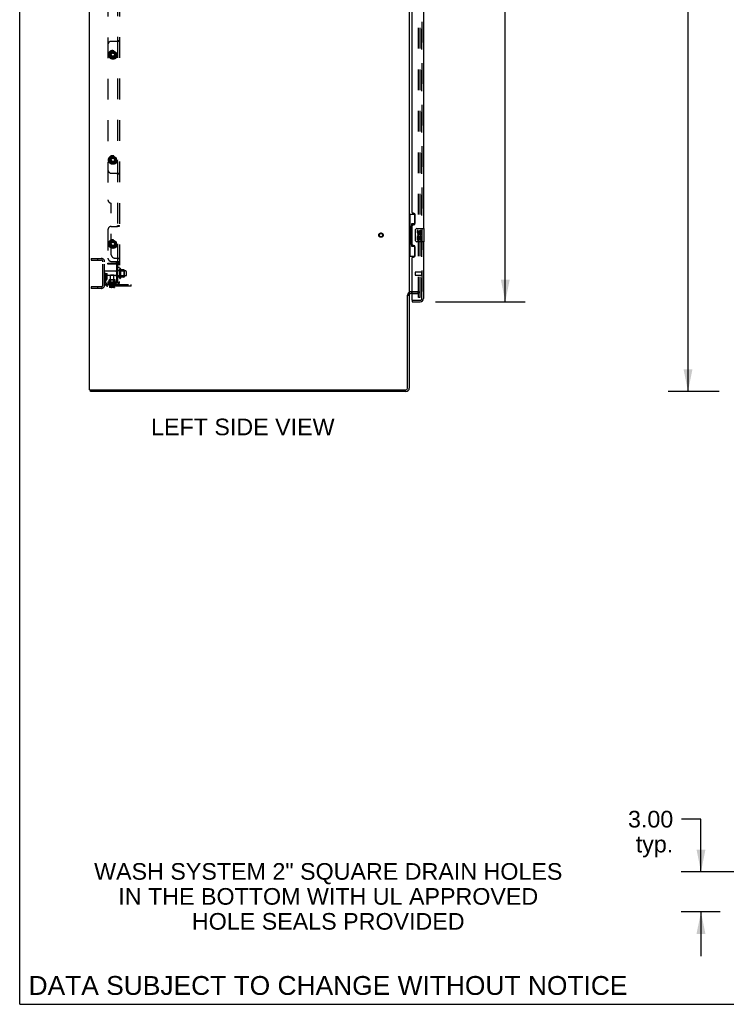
# Model space of a CAD drawing. Header units: inches. Extents: x 0 to 283, y 0 to 183.
# Tile 1 of 114: x 0 to 53, y 0 to 74. Entities that reach past the tile are written whole.
import ezdxf

# ---------------------------------------------------------------- set-up
doc = ezdxf.new("R2010")
doc.units = ezdxf.units.IN
doc.header["$LTSCALE"] = 15.583333
doc.header["$MEASUREMENT"] = 0
doc.linetypes.add('HIDDEN', pattern=[0.2, 0.1, -0.1])
doc.layers.get('0').update_dxf_attribs({"linetype": 'CONTINUOUS'})
for name, color, linetype in [('DEFAULT_2', 8, 'HIDDEN'), ('DIMENSIONS', 7, 'CONTINUOUS'), ('LEFTHAND_DOOR_ASSEMBLY', 7, 'CONTINUOUS'), ('RIGHTHAND_DOOR_ASSEMBLY', 7, 'CONTINUOUS'), ('SUBPANEL', 7, 'CONTINUOUS')]:
    doc.layers.add(name, color=color, linetype=linetype)
doc.styles.get("Standard").update_dxf_attribs({"font": 'arial.ttf'})
doc.dimstyles.new('DIMSTYLE_1', dxfattribs={"dimtxt": 1.25, "dimasz": 1.666667, "dimexe": 0.09, "dimexo": 0.07, "dimgap": 0.0375, "dimtad": 0, "dimtih": 1, "dimtoh": 1, "dimzin": 4, "dimdsep": 46, "dimtxsty": 'Standard', "dimblk": '_FILLED', "dimblk1": '_FILLED', "dimblk2": '_FILLED', "dimcen": 0.09, "dimadec": 3, "dimazin": 1, "dimtfac": 1, "dimtdec": 3, "dimtofl": 0, "dimtmove": 0, "dimatfit": 3, "dimldrblk": '_FILLED', "dimfxl": 0, "dimtolj": 1, "dimtzin": 4, "dimarcsym": 0})

# ---------------------------------------------------------------- blocks, each defined once
blk = doc.blocks.new('_FILLED')
at = {"color": 0, "linetype": 'ByBlock'}
blk.add_solid([(0, 0), (-1, 0.2), (-1, -0.2)], dxfattribs=at)
blk = doc.blocks.new('*D5')
at = {"layer": 'DIMENSIONS', "color": 2, "linetype": 'Continuous'}
for p, q in [((31.228, 133.287), (37.957, 133.287)), ((36.457, 133.287), (36.457, 95.301)), ((36.457, 52.787), (36.457, 90.926)), ((31.228, 52.787), (37.957, 52.787))]:
    blk.add_line(p, q, dxfattribs=at)
at = {"layer": 'DIMENSIONS', "color": 2, "linetype": 'Continuous', "xscale": 1.6666666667, "yscale": 1.6666666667, "zscale": 1.6666666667}
for p, rotation in [((36.457, 133.287), 90), ((36.457, 52.787), 270)]:
    blk.add_blockref('_FILLED', p, dxfattribs=dict(at, rotation=rotation))
at = {"layer": 'DIMENSIONS', "color": 2, "linetype": 'Continuous', "insert": (36.457, 94.676), "char_height": 1.25, "width": 6.39405, "attachment_point": 2, "line_spacing_factor": 0.9}
blk.add_mtext('80.50\\PDOORS', dxfattribs=at)
blk = doc.blocks.new('*D10')
at = {"layer": 'DIMENSIONS', "color": 2, "linetype": 'Continuous'}
for p, q in [((51.151, 13.91), (49.693, 13.91)), ((51.151, 9.953), (51.151, 13.91)), ((60.464, 9.953), (49.651, 9.953)), ((52.589, 6.953), (49.651, 6.953)), ((51.151, 6.953), (51.151, 3.62))]:
    blk.add_line(p, q, dxfattribs=at)
at = {"layer": 'DIMENSIONS', "color": 2, "linetype": 'Continuous', "xscale": 1.6666666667, "yscale": 1.6666666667, "zscale": 1.6666666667}
for p, rotation in [((51.151, 9.953), 270), ((51.151, 6.953), 90)]:
    blk.add_blockref('_FILLED', p, dxfattribs=dict(at, rotation=rotation))
at = {"layer": 'DIMENSIONS', "color": 2, "linetype": 'Continuous', "insert": (49.068, 14.535), "char_height": 1.25, "width": 3.39684, "attachment_point": 3, "line_spacing_factor": 0.9}
blk.add_mtext('3.00\\Ptyp.', dxfattribs=at)
blk = doc.blocks.new('*D22')
at = {"layer": 'DIMENSIONS', "color": 2, "linetype": 'Continuous'}
for p, q in [((52.527, 136.037), (48.677, 136.037)), ((50.177, 136.037), (50.177, 92.287)), ((50.177, 46.037), (50.177, 89.787)), ((52.527, 46.037), (48.677, 46.037))]:
    blk.add_line(p, q, dxfattribs=at)
at = {"layer": 'DIMENSIONS', "color": 2, "linetype": 'Continuous', "xscale": 1.6666666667, "yscale": 1.6666666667, "zscale": 1.6666666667}
for p, rotation in [((50.177, 136.037), 90), ((50.177, 46.037), 270)]:
    blk.add_blockref('_FILLED', p, dxfattribs=dict(at, rotation=rotation))
at = {"layer": 'DIMENSIONS', "color": 2, "linetype": 'Continuous', "insert": (50.177, 91.662), "char_height": 1.25, "width": 4.36803, "attachment_point": 2, "line_spacing_factor": 0.9}
blk.add_mtext('90.00', dxfattribs=at)

msp = doc.modelspace()

# ---------------------------------------------------------------- linework, layer by layer
at = {"color": 7, "linetype": 'Continuous'}
for p, q in [((0, 0), (0, 183.333)), ((5.25, 46.162), (5.25, 135.912)), ((29.25, 132.756), (29.25, 53.318)), ((29.125, 46.287), (29.125, 53.281)), ((29.131, 53.287), (29.25, 53.287)), ((29.25, 53.287), (29.25, 46.287)), ((29.454, 53.412), (29.375, 53.412)), ((5.25, 46.162), (29, 46.162)), ((5.312, 46.037), (5.312, 46.162)), ((29, 46.037), (5.312, 46.037)), ((0, 0), (283.333, 0))]:
    msp.add_line(p, q, dxfattribs=at)
for centre, radius, start, end in [((29.375, 53.287), 0.125, 90, 180), ((29, 46.287), 0.25, 270, 360), ((29, 46.287), 0.125, 270, 360)]:
    msp.add_arc(centre, radius, start, end, dxfattribs=at)
at = {"layer": 'DEFAULT_2', "color": 8, "linetype": 'HIDDEN'}
for p, q in [((29.937, 53.099), (29.937, 132.974)), ((30.062, 53.099), (30.062, 132.974)), ((5.375, 56.037), (6.125, 56.037)), ((5.375, 56.037), (5.375, 55.912)), ((5.375, 55.912), (6.125, 55.912)), ((5.851, 56.037), (5.851, 55.912)), ((6.25, 54.037), (6.25, 55.787)), ((6.375, 54.037), (6.375, 55.787)), ((6.479, 54.912), (6.375, 54.912)), ((7.206, 55.078), (6.405, 55.078)), ((7.206, 54.746), (6.405, 54.746)), ((6.465, 54.571), (6.465, 54.912)), ((6.479, 54.912), (6.569, 54.912)), ((6.479, 54.211), (6.479, 54.912)), ((6.569, 54.571), (6.569, 54.912)), ((7.269, 55.176), (7.269, 54.647)), ((7.375, 54.647), (7.375, 55.176)), ((7.97, 55.095), (7.375, 55.095)), ((7.5, 55.246), (7.5, 54.578)), ((7.52, 55.095), (7.5, 55.115)), ((7.52, 55.095), (7.816, 55.095)), ((7.52, 55.095), (7.52, 54.728)), ((7.57, 55.268), (7.57, 54.556)), ((7.825, 55.189), (7.598, 55.189)), ((7.816, 55.095), (7.836, 55.115)), ((7.816, 55.095), (7.816, 54.728)), ((7.836, 55.168), (7.836, 54.656)), ((8, 55.065), (8, 54.759)), ((6.463, 54.566), (6.414, 54.498)), ((6.465, 54.737), (6.569, 54.737)), ((6.547, 54.505), (6.498, 54.437)), ((6.621, 54.068), (8.375, 54.068)), ((7.97, 54.729), (7.375, 54.729)), ((7.52, 54.728), (7.5, 54.708)), ((7.52, 54.728), (7.816, 54.728)), ((7.825, 54.634), (7.598, 54.634)), ((7.816, 54.728), (7.836, 54.708)), ((7.872, 53.964), (7.872, 54.068)), ((8.128, 53.964), (8.128, 54.068)), ((8.375, 53.964), (8.375, 54.068)), ((6.125, 53.912), (5.375, 53.912)), ((5.375, 53.912), (5.375, 53.787)), ((6.125, 53.787), (5.375, 53.787)), ((5.851, 53.912), (5.851, 53.787)), ((8.375, 53.964), (6.621, 53.964)), ((29.375, 53.537), (29.875, 53.537)), ((29.875, 53.537), (29.375, 53.537)), ((29.454, 53.412), (29.875, 53.412)), ((30.062, 53.099), (29.937, 53.099)), ((30.062, 53.099), (29.937, 53.099))]:
    msp.add_line(p, q, dxfattribs=at)
for radius in [0.164, 0.124]:
    msp.add_circle((27.125, 57.787), radius, dxfattribs=at)
for centre, radius, start, end in [((6.125, 55.787), 0.25, 0, 90), ((6.125, 55.787), 0.125, 0, 90), ((6.405, 55.048), 0.03, 90, 180), ((6.405, 54.776), 0.03, 180, 270), ((7.206, 55.14), 0.0625, 270, 360), ((7.206, 54.683), 0.0625, 0, 90), ((7.322, 55.176), 0.053, 0, 180), ((7.538, 55.246), 0.0384, 34.44966, 180), ((6.97, 54.912), 0.698, 23.96793, 30.66313), ((7.616, 55.199), 0.01, 203.96793, 270), ((7.825, 55.179), 0.01, 5.19383, 90), ((7.695, 55.168), 0.141, 0, 5.20805), ((7.97, 55.065), 0.03, 0, 90), ((7.97, 54.759), 0.03, 270, 360), ((6.125, 54.037), 0.25, 270, 360), ((6.125, 54.037), 0.125, 270, 360), ((6.583, 54.376), 0.208, 144.24611, 180), ((6.621, 54.211), 0.246, 180, 270), ((6.455, 54.571), 0.01, 324.24611, 360), ((6.583, 54.376), 0.104, 144.24611, 180), ((6.621, 54.211), 0.142, 180, 270), ((6.455, 54.571), 0.114, 324.24611, 360), ((7.322, 54.647), 0.053, 180, 360), ((7.538, 54.578), 0.0384, 180, 325.55034), ((6.97, 54.912), 0.698, 329.33687, 336.03207), ((7.616, 54.624), 0.01, 90, 156.03207), ((7.825, 54.644), 0.01, 270, 354.80617), ((7.695, 54.656), 0.141, 354.79195, 360), ((29.375, 53.287), 0.25, 90, 180), ((29.875, 53.349), 0.188, 0, 90), ((29.875, 53.349), 0.0625, 0, 90)]:
    msp.add_arc(centre, radius, start, end, dxfattribs=at)
at = {"layer": 'LEFTHAND_DOOR_ASSEMBLY', "color": 8, "linetype": 'HIDDEN'}
for p, q in [((30.204, 53.033), (30.204, 133.04)), ((29.704, 55.005), (29.704, 54.777)), ((30.161, 55.015), (29.714, 55.015)), ((30.161, 54.767), (29.714, 54.767)), ((30.161, 55.033), (30.161, 54.749)), ((29.474, 52.891), (30.061, 52.891))]:
    msp.add_line(p, q, dxfattribs=at)
at = {"layer": 'LEFTHAND_DOOR_ASSEMBLY', "color": 3, "linetype": 'Continuous'}
for p, q in [((30.308, 80.787), (30.308, 58.287)), ((29.454, 59.494), (29.454, 79.579)), ((29.574, 59.434), (29.514, 59.434)), ((29.704, 58.684), (29.704, 59.304)), ((29.454, 57.079), (29.454, 58.494)), ((29.514, 58.554), (29.574, 58.554)), ((29.574, 57.019), (29.514, 57.019)), ((30.308, 57.287), (30.308, 53.033)), ((29.704, 56.269), (29.704, 56.889)), ((29.454, 52.911), (29.454, 56.079)), ((29.514, 56.139), (29.574, 56.139)), ((29.454, 52.787), (30.061, 52.787))]:
    msp.add_line(p, q, dxfattribs=at)
at = {"layer": 'LEFTHAND_DOOR_ASSEMBLY', "color": 7, "linetype": 'Continuous'}
for p, q in [((29.25, 59.362), (29.69, 59.362)), ((29.289, 59.362), (29.289, 58.337)), ((29.654, 59.362), (29.654, 58.582)), ((29.654, 58.627), (29.427, 58.627)), ((29.427, 58.627), (29.427, 56.947)), ((29.267, 58.337), (29.39, 58.337)), ((29.267, 58.337), (29.267, 57.237)), ((29.39, 58.367), (29.39, 58.388)), ((29.39, 57.237), (29.39, 58.337)), ((29.713, 57.387), (29.713, 58.187)), ((29.813, 58.287), (30.353, 58.287)), ((29.913, 58.133), (29.851, 58.133)), ((29.851, 58.133), (29.851, 57.996)), ((29.913, 57.996), (29.913, 58.133)), ((29.979, 58.059), (29.979, 57.99)), ((30.039, 57.996), (30.039, 58.038)), ((30.094, 57.707), (30.152, 57.682)), ((30.102, 58.038), (30.102, 57.902)), ((30.102, 57.902), (30.165, 57.902)), ((30.165, 57.902), (30.165, 58.038)), ((30.368, 57.302), (30.368, 58.272)), ((29.267, 57.237), (29.39, 57.237)), ((29.289, 57.237), (29.289, 56.212)), ((29.39, 57.186), (29.39, 57.207)), ((29.654, 56.992), (29.654, 56.212)), ((30.353, 57.287), (29.813, 57.287)), ((29.869, 57.671), (29.851, 57.671)), ((29.851, 57.671), (29.851, 57.441)), ((29.851, 57.441), (29.913, 57.441)), ((29.903, 57.671), (29.931, 57.691)), ((29.903, 57.671), (30.165, 57.671)), ((29.913, 57.609), (29.979, 57.609)), ((29.913, 57.441), (29.913, 57.609)), ((29.979, 57.609), (29.979, 57.473)), ((29.979, 57.473), (30.039, 57.473)), ((30.039, 57.609), (30.102, 57.609)), ((30.039, 57.473), (30.039, 57.609)), ((30.102, 57.609), (30.102, 57.441)), ((30.102, 57.441), (30.165, 57.441)), ((30.165, 57.441), (30.165, 57.671)), ((29.427, 56.947), (29.654, 56.947)), ((29.25, 56.212), (29.69, 56.212)), ((29.454, 52.891), (29.474, 52.891)), ((29.454, 52.891), (29.454, 52.787))]:
    msp.add_line(p, q, dxfattribs=at)
for points in [[(29.427, 58.603), (29.427, 58.6), (29.428, 58.596), (29.428, 58.592), (29.43, 58.588), (29.431, 58.583), (29.433, 58.578), (29.436, 58.572), (29.439, 58.566), (29.442, 58.56), (29.446, 58.553), (29.45, 58.546), (29.455, 58.538), (29.461, 58.529), (29.463, 58.526)], [(29.713, 58.187), (29.713, 58.193), (29.714, 58.199), (29.715, 58.206), (29.716, 58.212), (29.718, 58.217), (29.72, 58.223)], [(29.463, 57.048), (29.461, 57.044), (29.455, 57.036), (29.45, 57.028), (29.446, 57.021), (29.442, 57.014), (29.439, 57.007), (29.436, 57.001), (29.433, 56.996), (29.431, 56.991), (29.43, 56.986), (29.428, 56.982), (29.428, 56.978), (29.427, 56.974), (29.427, 56.971)], [(29.72, 57.351), (29.718, 57.356), (29.716, 57.362), (29.715, 57.368), (29.714, 57.374), (29.713, 57.381), (29.713, 57.387)]]:
    msp.add_lwpolyline(points, dxfattribs=at)
at = {"layer": 'LEFTHAND_DOOR_ASSEMBLY', "color": 3, "linetype": 'Continuous'}
for centre, radius, start, end in [((29.514, 59.494), 0.06, 180, 270), ((29.574, 59.304), 0.13, 0, 90), ((29.514, 58.494), 0.06, 90, 180), ((29.574, 58.684), 0.13, 270, 360), ((29.514, 57.079), 0.06, 180, 270), ((29.574, 56.889), 0.13, 0, 90), ((29.574, 56.269), 0.13, 270, 360), ((29.514, 56.079), 0.06, 90, 180), ((29.474, 52.911), 0.02, 180, 270), ((30.061, 53.033), 0.246, 270, 360)]:
    msp.add_arc(centre, radius, start, end, dxfattribs=at)
at = {"layer": 'LEFTHAND_DOOR_ASSEMBLY', "color": 7, "linetype": 'Continuous'}
for centre, radius, start, end in [((29.813, 58.187), 0.1, 90, 158.79459), ((30.004, 57.745), 0.154, 161.41988, 206.19629), ((29.945, 57.996), 0.0943, 180, 360), ((30.008, 57.745), 0.157, 336.59665, 161.87913), ((29.945, 57.996), 0.0314, 180, 261.22946), ((30.008, 57.745), 0.0943, 336.59665, 215.11217), ((29.944, 58.001), 0.0362, 263.42855, 341.76278), ((30.071, 58.038), 0.0943, 68.69989, 167.43379), ((30.071, 58.038), 0.0314, 0, 180.04847), ((30.071, 58.038), 0.0943, 0, 68.67039), ((30.353, 58.272), 0.015, 0, 90), ((29.813, 57.387), 0.1, 201.20502, 270), ((30.008, 57.745), 0.157, 205.73705, 207.8532), ((30.353, 57.302), 0.015, 270, 360)]:
    msp.add_arc(centre, radius, start, end, dxfattribs=at)
at = {"layer": 'LEFTHAND_DOOR_ASSEMBLY', "color": 8, "linetype": 'HIDDEN'}
for centre, radius, start, end in [((29.714, 55.005), 0.01, 90, 180), ((29.714, 54.777), 0.01, 180, 270), ((30.182, 55.033), 0.0215, 0, 180), ((30.182, 54.749), 0.0215, 180, 360), ((30.061, 53.033), 0.142, 270, 360)]:
    msp.add_arc(centre, radius, start, end, dxfattribs=at)
at = {"layer": 'LEFTHAND_DOOR_ASSEMBLY', "color": 7, "linetype": 'Continuous'}
for centre, start_param, end_param in [((29.494, 58.377), 0.699287, 1.51401), ((29.494, 58.377), -4.655602, -3.84088), ((29.494, 57.196), 0.699287, 1.51401), ((29.494, 57.196), -4.655602, -3.84088)]:
    msp.add_ellipse(centre, major_axis=(0, 0.18), ratio=0.579493, start_param=start_param, end_param=end_param, dxfattribs=at)
at = {"layer": 'RIGHTHAND_DOOR_ASSEMBLY', "color": 8, "linetype": 'HIDDEN'}
for p, q in [((30.204, 133.04), (30.204, 53.033)), ((29.474, 52.891), (30.061, 52.891))]:
    msp.add_line(p, q, dxfattribs=at)
msp.add_arc((30.061, 53.033), 0.142, 270, 360, dxfattribs=at)
at = {"layer": 'SUBPANEL', "color": 8, "linetype": 'HIDDEN'}
for p, q in [((7.5, 131.881), (7.5, 54.193)), ((7.375, 55.535), (7.375, 130.539)), ((6.625, 125.631), (6.625, 60.443)), ((6.875, 72.349), (7.29, 72.349)), ((7.363, 72.357), (7.393, 72.357)), ((7.375, 72.407), (7.5, 72.407)), ((6.747, 71.489), (6.747, 71.209)), ((6.75, 71.488), (6.75, 71.211)), ((6.752, 71.498), (6.995, 71.638)), ((6.995, 71.061), (6.752, 71.201)), ((6.995, 71.635), (6.755, 71.497)), ((6.755, 71.202), (6.995, 71.064)), ((7.005, 71.638), (7.247, 71.498)), ((7.245, 71.497), (7.005, 71.635)), ((7.005, 71.064), (7.245, 71.202)), ((7.247, 71.201), (7.005, 71.061)), ((7.25, 71.488), (7.25, 71.211)), ((7.252, 71.489), (7.252, 71.209)), ((6.752, 63.592), (6.995, 63.732)), ((6.995, 63.729), (6.755, 63.59)), ((7.005, 63.732), (7.247, 63.592)), ((7.245, 63.59), (7.005, 63.729)), ((6.747, 63.583), (6.747, 63.303)), ((6.75, 63.582), (6.75, 63.305)), ((6.995, 63.155), (6.752, 63.295)), ((6.755, 63.296), (6.995, 63.157)), ((7.005, 63.157), (7.245, 63.296)), ((7.247, 63.295), (7.005, 63.155)), ((7.25, 63.582), (7.25, 63.305)), ((7.252, 63.583), (7.252, 63.303)), ((6.875, 62.443), (7.29, 62.443)), ((7.375, 62.386), (7.5, 62.386)), ((6.875, 56.318), (6.875, 60.193)), ((6.875, 58.443), (7.29, 58.443)), ((7.363, 58.45), (7.393, 58.451)), ((7.375, 58.501), (7.5, 58.501)), ((6.625, 58.193), (6.625, 56.068)), ((6.747, 57.271), (6.747, 56.991)), ((6.75, 57.269), (6.75, 56.992)), ((6.752, 57.279), (6.995, 57.419)), ((6.995, 56.842), (6.752, 56.982)), ((6.995, 57.416), (6.755, 57.278)), ((6.755, 56.983), (6.995, 56.845)), ((7.005, 57.419), (7.247, 57.279)), ((7.245, 57.278), (7.005, 57.416)), ((7.005, 56.845), (7.245, 56.983)), ((7.247, 56.982), (7.005, 56.842)), ((7.25, 57.269), (7.25, 56.992)), ((7.252, 57.271), (7.252, 56.991)), ((6.625, 55.693), (7.217, 55.693)), ((6.625, 55.615), (6.625, 55.693)), ((7.217, 55.615), (6.625, 55.615)), ((6.875, 55.818), (7.29, 55.818)), ((7.125, 56.068), (7.446, 56.068)), ((7.297, 54.351), (7.297, 55.535)), ((7.375, 56.033), (7.5, 56.033)), ((7.375, 55.761), (7.5, 55.761)), ((7.375, 55.671), (7.5, 55.671)), ((7.375, 55.671), (7.5, 55.671)), ((7.5, 55.599), (7.375, 55.599)), ((7.5, 55.568), (7.375, 55.568)), ((7.375, 54.351), (7.375, 55.535)), ((6.843, 54.803), (6.813, 54.773)), ((7.061, 54.773), (6.813, 54.773)), ((6.813, 54.068), (6.813, 54.773)), ((6.843, 54.803), (7.031, 54.803)), ((7.031, 54.803), (7.061, 54.773)), ((7.061, 54.068), (7.061, 54.773)), ((7.297, 55.381), (7.375, 55.381)), ((7.375, 55.391), (7.5, 55.391)), ((7.375, 55.39), (7.5, 55.39)), ((7.375, 55.162), (7.5, 55.162)), ((6.625, 54.271), (7.217, 54.271)), ((6.625, 54.271), (6.625, 54.068)), ((6.625, 54.193), (7.217, 54.193)), ((7.263, 54.068), (6.625, 54.068)), ((6.687, 54.036), (6.687, 54.058)), ((6.697, 54.026), (7.177, 54.026)), ((6.727, 54.441), (6.717, 54.431)), ((7.157, 54.431), (6.717, 54.431)), ((6.717, 54.271), (6.717, 54.431)), ((6.727, 54.441), (7.147, 54.441)), ((6.752, 54.026), (6.752, 53.848)), ((6.765, 54.271), (6.765, 54.068)), ((6.766, 54.217), (6.766, 54.271)), ((7.109, 54.217), (6.766, 54.217)), ((6.812, 54.431), (6.802, 54.441)), ((6.812, 54.227), (6.802, 54.217)), ((6.812, 54.227), (6.812, 54.431)), ((7.062, 54.227), (6.812, 54.227)), ((6.875, 54.193), (6.875, 54.068)), ((7.062, 54.431), (7.072, 54.441)), ((7.062, 54.227), (7.062, 54.431)), ((7.062, 54.227), (7.072, 54.217)), ((7.109, 54.217), (7.109, 54.271)), ((7.109, 54.271), (7.109, 54.068)), ((7.123, 53.848), (7.123, 54.026)), ((7.147, 54.441), (7.157, 54.431)), ((7.157, 54.271), (7.157, 54.431)), ((7.187, 54.036), (7.187, 54.058)), ((7.217, 54.193), (7.263, 54.193)), ((7.297, 54.506), (7.375, 54.506)), ((7.446, 54.155), (7.349, 54.234)), ((7.375, 54.662), (7.5, 54.662)), ((7.375, 54.193), (7.375, 54.351)), ((7.375, 54.193), (7.5, 54.193)), ((7.432, 54.193), (7.434, 54.193)), ((7.462, 54.166), (7.471, 54.17)), ((7.123, 53.931), (6.752, 53.931)), ((6.752, 53.877), (6.752, 53.876)), ((6.752, 53.877), (6.752, 53.877)), ((6.752, 53.875), (6.752, 53.876)), ((6.756, 53.877), (6.755, 53.878)), ((6.756, 53.877), (6.756, 53.877)), ((6.756, 53.877), (6.756, 53.876)), ((6.757, 53.875), (6.756, 53.876)), ((6.757, 53.875), (6.759, 53.872)), ((7.112, 53.844), (6.758, 53.844)), ((6.778, 53.854), (6.779, 53.854)), ((6.78, 53.853), (6.779, 53.854)), ((6.781, 53.853), (6.78, 53.853)), ((6.782, 53.852), (6.781, 53.853)), ((6.783, 53.852), (6.782, 53.852)), ((6.784, 53.851), (6.783, 53.852)), ((6.784, 53.851), (6.783, 53.851)), ((7.087, 53.891), (6.787, 53.891)), ((6.788, 53.888), (6.787, 53.891)), ((6.788, 53.888), (6.788, 53.884)), ((6.79, 53.864), (6.79, 53.867)), ((6.79, 53.864), (6.791, 53.861)), ((6.911, 53.854), (6.913, 53.856)), ((6.916, 53.857), (6.913, 53.856)), ((6.942, 53.877), (6.941, 53.877)), ((6.942, 53.877), (6.942, 53.876)), ((6.942, 53.875), (6.942, 53.876)), ((6.942, 53.875), (6.944, 53.872)), ((7.076, 53.844), (7.078, 53.846)), ((7.079, 53.848), (7.078, 53.846)), ((7.085, 53.864), (7.084, 53.861)), ((7.086, 53.871), (7.085, 53.867)), ((7.085, 53.868), (7.085, 53.864)), ((7.087, 53.881), (7.086, 53.877)), ((7.086, 53.877), (7.086, 53.874)), ((7.086, 53.874), (7.086, 53.87)), ((7.087, 53.891), (7.087, 53.888)), ((7.087, 53.888), (7.087, 53.884)), ((7.087, 53.884), (7.087, 53.881)), ((7.096, 53.854), (7.099, 53.856)), ((7.101, 53.857), (7.099, 53.856)), ((7.119, 53.877), (7.119, 53.877)), ((7.123, 53.848), (7.122, 53.847)), ((7.123, 53.877), (7.123, 53.878)), ((7.123, 53.877), (7.123, 53.877))]:
    msp.add_line(p, q, dxfattribs=at)
for points in [[(7.276, 72.349), (7.288, 72.357), (7.301, 72.364), (7.315, 72.37), (7.328, 72.375), (7.339, 72.38), (7.35, 72.384), (7.36, 72.389), (7.368, 72.394), (7.373, 72.399), (7.375, 72.407)], [(7.29, 72.349), (7.31, 72.353), (7.331, 72.355), (7.353, 72.356)], [(7.491, 72.38), (7.487, 72.377), (7.481, 72.373), (7.472, 72.369), (7.461, 72.365), (7.45, 72.363), (7.438, 72.361), (7.426, 72.36), (7.413, 72.359), (7.399, 72.358), (7.385, 72.357), (7.371, 72.357), (7.353, 72.356)], [(7.393, 72.357), (7.41, 72.358), (7.427, 72.359), (7.442, 72.36), (7.457, 72.363), (7.471, 72.367), (7.483, 72.374), (7.491, 72.38)], [(7.491, 72.38), (7.492, 72.382), (7.498, 72.393), (7.5, 72.407)], [(7.276, 62.443), (7.288, 62.435), (7.301, 62.428), (7.315, 62.422), (7.328, 62.417), (7.339, 62.413), (7.35, 62.408), (7.36, 62.404), (7.368, 62.399), (7.373, 62.393), (7.375, 62.386)], [(7.29, 62.443), (7.31, 62.439), (7.331, 62.437), (7.353, 62.436), (7.363, 62.436)], [(7.363, 62.436), (7.393, 62.436), (7.41, 62.435), (7.427, 62.434), (7.442, 62.432), (7.457, 62.43), (7.471, 62.425), (7.483, 62.419), (7.491, 62.412)], [(7.368, 62.436), (7.383, 62.436), (7.398, 62.435), (7.412, 62.434), (7.425, 62.433), (7.439, 62.431), (7.452, 62.429), (7.464, 62.426), (7.474, 62.423), (7.482, 62.419), (7.487, 62.416), (7.49, 62.413), (7.491, 62.412)], [(7.491, 62.412), (7.492, 62.41), (7.498, 62.399), (7.5, 62.386)], [(7.276, 58.443), (7.288, 58.451), (7.301, 58.458), (7.315, 58.464), (7.328, 58.469), (7.339, 58.474), (7.35, 58.478), (7.36, 58.482), (7.368, 58.487), (7.373, 58.493), (7.375, 58.501)], [(7.29, 58.443), (7.31, 58.447), (7.331, 58.449), (7.353, 58.45)], [(7.491, 58.474), (7.487, 58.47), (7.481, 58.467), (7.472, 58.463), (7.461, 58.459), (7.45, 58.457), (7.438, 58.455), (7.426, 58.453), (7.413, 58.452), (7.399, 58.452), (7.385, 58.451), (7.371, 58.45), (7.353, 58.45)], [(7.393, 58.451), (7.41, 58.451), (7.427, 58.452), (7.442, 58.454), (7.457, 58.457), (7.471, 58.461), (7.483, 58.467), (7.491, 58.474)], [(7.491, 58.474), (7.492, 58.476), (7.498, 58.487), (7.5, 58.501)], [(7.276, 55.818), (7.288, 55.81), (7.301, 55.803), (7.315, 55.797), (7.328, 55.792), (7.339, 55.788), (7.35, 55.783), (7.36, 55.779), (7.368, 55.774), (7.373, 55.768), (7.375, 55.761)], [(7.29, 55.818), (7.31, 55.814), (7.331, 55.812), (7.353, 55.811), (7.363, 55.811)], [(7.349, 56.068), (7.349, 56.062), (7.351, 56.057), (7.355, 56.053), (7.36, 56.049), (7.365, 56.045), (7.37, 56.042), (7.373, 56.038), (7.375, 56.033)], [(7.363, 55.811), (7.393, 55.811), (7.41, 55.81), (7.427, 55.809), (7.442, 55.807), (7.457, 55.805), (7.471, 55.8), (7.483, 55.794), (7.491, 55.787)], [(7.368, 55.811), (7.383, 55.811), (7.398, 55.81), (7.412, 55.809), (7.425, 55.808), (7.439, 55.806), (7.452, 55.804), (7.464, 55.801), (7.474, 55.798), (7.482, 55.794), (7.487, 55.791), (7.49, 55.788), (7.491, 55.787)], [(7.446, 56.068), (7.453, 56.063), (7.462, 56.059), (7.471, 56.055), (7.48, 56.052), (7.488, 56.048), (7.494, 56.043), (7.498, 56.038), (7.5, 56.033)], [(7.491, 55.787), (7.492, 55.785), (7.498, 55.774), (7.5, 55.761)], [(7.349, 54.234), (7.349, 54.231), (7.351, 54.227), (7.355, 54.223), (7.36, 54.218)], [(7.349, 54.234), (7.349, 54.231), (7.351, 54.227), (7.355, 54.223)], [(7.36, 54.218), (7.365, 54.212), (7.37, 54.206)], [(7.37, 54.206), (7.373, 54.2), (7.375, 54.193)], [(7.377, 54.212), (7.376, 54.213), (7.372, 54.216)], [(7.372, 54.216), (7.373, 54.215), (7.375, 54.213)], [(7.376, 54.212), (7.379, 54.209), (7.383, 54.206), (7.387, 54.202)], [(7.434, 54.193), (7.434, 54.193), (7.431, 54.193), (7.427, 54.194), (7.422, 54.195), (7.417, 54.197), (7.413, 54.198), (7.408, 54.199), (7.403, 54.201), (7.398, 54.203), (7.393, 54.205), (7.389, 54.207), (7.384, 54.209), (7.38, 54.211), (7.377, 54.212)], [(7.446, 54.155), (7.453, 54.161), (7.462, 54.166)], [(7.471, 54.17), (7.48, 54.174), (7.488, 54.178), (7.494, 54.182), (7.498, 54.187), (7.5, 54.193)], [(7.48, 54.174), (7.488, 54.178), (7.494, 54.182), (7.498, 54.187), (7.5, 54.193)], [(6.755, 53.878), (6.755, 53.878), (6.755, 53.879), (6.754, 53.879), (6.754, 53.88), (6.754, 53.88), (6.754, 53.88), (6.753, 53.88), (6.753, 53.88), (6.753, 53.88), (6.753, 53.88), (6.752, 53.879), (6.752, 53.879), (6.752, 53.878), (6.752, 53.878), (6.752, 53.877)], [(6.752, 53.878), (6.752, 53.878), (6.752, 53.879), (6.752, 53.879), (6.753, 53.88), (6.753, 53.88), (6.753, 53.88), (6.753, 53.88), (6.753, 53.88), (6.754, 53.88), (6.754, 53.88), (6.754, 53.879), (6.755, 53.879), (6.755, 53.878), (6.755, 53.878)], [(6.758, 53.844), (6.757, 53.845), (6.755, 53.846), (6.753, 53.847), (6.752, 53.848)], [(6.762, 53.844), (6.762, 53.844), (6.761, 53.844), (6.76, 53.844), (6.759, 53.845), (6.758, 53.845), (6.757, 53.845), (6.756, 53.846), (6.755, 53.846), (6.754, 53.847), (6.753, 53.847)], [(6.769, 53.861), (6.767, 53.863), (6.765, 53.865), (6.763, 53.867), (6.761, 53.87), (6.759, 53.872), (6.757, 53.875)], [(6.761, 53.87), (6.763, 53.867), (6.765, 53.865)], [(6.769, 53.861), (6.771, 53.859), (6.774, 53.857), (6.776, 53.856), (6.778, 53.854)], [(6.788, 53.848), (6.787, 53.848), (6.787, 53.849), (6.786, 53.849), (6.786, 53.85), (6.785, 53.85), (6.784, 53.851)], [(6.785, 53.85), (6.786, 53.85), (6.786, 53.849), (6.787, 53.849), (6.787, 53.848), (6.788, 53.848), (6.788, 53.847), (6.788, 53.847), (6.789, 53.846), (6.789, 53.846), (6.789, 53.846), (6.788, 53.845), (6.788, 53.845), (6.788, 53.845), (6.787, 53.845), (6.787, 53.844), (6.786, 53.844), (6.786, 53.844), (6.785, 53.844), (6.784, 53.844), (6.784, 53.844)], [(6.788, 53.885), (6.788, 53.882), (6.788, 53.879), (6.788, 53.876), (6.789, 53.873), (6.789, 53.87)], [(6.79, 53.867), (6.789, 53.87), (6.789, 53.874), (6.788, 53.877), (6.788, 53.881), (6.788, 53.884)], [(6.788, 53.848), (6.789, 53.846), (6.79, 53.845), (6.79, 53.845), (6.791, 53.845), (6.792, 53.844), (6.793, 53.844)], [(6.791, 53.862), (6.791, 53.859), (6.792, 53.857), (6.793, 53.854), (6.794, 53.852), (6.795, 53.85), (6.796, 53.848), (6.797, 53.846), (6.799, 53.844)], [(6.799, 53.844), (6.797, 53.846), (6.796, 53.848), (6.794, 53.851), (6.793, 53.853), (6.792, 53.856), (6.791, 53.859), (6.791, 53.861)], [(6.911, 53.854), (6.91, 53.854), (6.909, 53.853), (6.908, 53.853), (6.908, 53.852), (6.907, 53.852), (6.906, 53.851), (6.906, 53.851), (6.905, 53.85), (6.905, 53.85), (6.904, 53.849), (6.904, 53.849), (6.904, 53.848), (6.904, 53.848), (6.904, 53.847)], [(6.904, 53.847), (6.904, 53.846), (6.905, 53.845), (6.905, 53.845), (6.906, 53.845), (6.906, 53.844), (6.906, 53.844)], [(6.916, 53.857), (6.918, 53.859), (6.92, 53.861), (6.922, 53.863), (6.925, 53.865), (6.927, 53.867), (6.929, 53.87), (6.931, 53.872), (6.932, 53.875)], [(6.932, 53.875), (6.931, 53.872), (6.929, 53.87), (6.927, 53.867), (6.925, 53.865), (6.922, 53.863), (6.92, 53.861)], [(6.933, 53.877), (6.933, 53.876), (6.932, 53.875)], [(6.941, 53.877), (6.941, 53.878), (6.94, 53.878), (6.94, 53.879), (6.94, 53.879), (6.939, 53.88), (6.939, 53.88), (6.938, 53.88), (6.937, 53.88), (6.937, 53.88), (6.936, 53.88), (6.936, 53.88), (6.935, 53.879), (6.935, 53.879), (6.934, 53.878), (6.934, 53.878), (6.934, 53.877), (6.933, 53.877)], [(6.934, 53.877), (6.934, 53.878), (6.934, 53.878), (6.935, 53.879), (6.935, 53.879), (6.936, 53.88), (6.936, 53.88), (6.937, 53.88), (6.937, 53.88), (6.938, 53.88), (6.938, 53.88), (6.939, 53.88), (6.939, 53.879), (6.94, 53.879), (6.94, 53.878), (6.941, 53.878), (6.941, 53.877)], [(6.955, 53.861), (6.952, 53.863), (6.95, 53.865), (6.948, 53.867), (6.946, 53.87), (6.944, 53.872), (6.942, 53.875)], [(6.946, 53.87), (6.948, 53.867), (6.95, 53.865)], [(6.955, 53.861), (6.957, 53.859), (6.959, 53.857), (6.962, 53.856), (6.964, 53.854)], [(6.964, 53.854), (6.965, 53.854), (6.966, 53.853), (6.967, 53.853), (6.967, 53.852), (6.968, 53.852), (6.969, 53.851), (6.969, 53.851), (6.97, 53.85), (6.97, 53.85), (6.97, 53.849), (6.971, 53.849), (6.971, 53.848), (6.971, 53.848), (6.971, 53.847)], [(6.971, 53.847), (6.97, 53.846), (6.97, 53.845), (6.97, 53.845), (6.969, 53.845), (6.969, 53.844), (6.968, 53.844)], [(7.084, 53.862), (7.083, 53.858), (7.082, 53.856), (7.081, 53.853), (7.08, 53.851), (7.079, 53.848)], [(7.079, 53.848), (7.08, 53.851), (7.082, 53.853), (7.083, 53.856), (7.083, 53.859)], [(7.087, 53.847), (7.086, 53.846), (7.085, 53.845), (7.084, 53.845), (7.084, 53.845), (7.083, 53.844), (7.082, 53.844)], [(7.096, 53.854), (7.095, 53.854), (7.094, 53.853), (7.094, 53.853), (7.093, 53.852), (7.092, 53.852), (7.091, 53.851), (7.09, 53.851), (7.09, 53.85), (7.089, 53.85), (7.088, 53.849), (7.088, 53.849), (7.087, 53.848), (7.087, 53.848), (7.087, 53.847)], [(7.101, 53.857), (7.103, 53.859), (7.106, 53.861), (7.108, 53.863), (7.11, 53.865), (7.112, 53.867), (7.114, 53.87), (7.116, 53.872), (7.118, 53.875)], [(7.118, 53.875), (7.116, 53.872), (7.114, 53.87), (7.112, 53.867), (7.11, 53.865), (7.108, 53.863), (7.106, 53.861)], [(7.122, 53.847), (7.121, 53.847), (7.12, 53.846), (7.119, 53.846), (7.118, 53.845), (7.117, 53.845), (7.116, 53.845), (7.115, 53.844), (7.114, 53.844), (7.113, 53.844), (7.112, 53.844)], [(7.119, 53.877), (7.118, 53.876), (7.118, 53.875)], [(7.123, 53.878), (7.123, 53.878), (7.123, 53.879), (7.122, 53.879), (7.122, 53.88), (7.122, 53.88), (7.122, 53.88), (7.122, 53.88), (7.121, 53.88), (7.121, 53.88), (7.121, 53.88), (7.12, 53.879), (7.12, 53.879), (7.12, 53.878), (7.119, 53.878), (7.119, 53.877)], [(7.119, 53.878), (7.12, 53.878), (7.12, 53.879), (7.12, 53.879), (7.121, 53.88), (7.121, 53.88), (7.121, 53.88), (7.122, 53.88), (7.122, 53.88), (7.122, 53.88), (7.122, 53.88), (7.122, 53.879), (7.123, 53.879), (7.123, 53.878), (7.123, 53.878)], [(7.123, 53.877), (7.123, 53.876), (7.123, 53.875)]]:
    msp.add_lwpolyline(points, dxfattribs=at)
for centre, radius in [((7, 71.349), 0.335), ((7, 71.349), 0.332), ((7, 71.349), 0.318), ((7, 71.349), 0.315), ((7, 71.349), 0.188), ((7, 71.349), 0.176), ((7, 71.349), 0.156), ((7, 71.349), 0.155), ((7, 71.349), 0.125), ((7, 63.443), 0.335), ((7, 63.443), 0.332), ((7, 63.443), 0.318), ((7, 63.443), 0.315), ((7, 63.443), 0.188), ((7, 63.443), 0.176), ((7, 63.443), 0.156), ((7, 63.443), 0.155), ((7, 63.443), 0.125), ((7, 57.131), 0.335), ((7, 57.131), 0.332), ((7, 57.131), 0.318), ((7, 57.131), 0.315), ((7, 57.131), 0.188), ((7, 57.131), 0.176), ((7, 57.131), 0.156), ((7, 57.131), 0.155), ((7, 57.131), 0.125)]:
    msp.add_circle(centre, radius, dxfattribs=at)
for centre, radius, start, end in [((6.875, 72.099), 0.25, 90, 180), ((6.757, 71.489), 0.01, 120.00831, 179.98962), ((6.757, 71.209), 0.01, 180.00876, 239.98998), ((6.76, 71.488), 0.01, 120.00732, 179.99584), ((6.76, 71.211), 0.01, 180.00844, 239.99737), ((7, 71.629), 0.01, 60.00921, 119.98925), ((7, 71.627), 0.01, 60.00953, 119.99509), ((7, 71.072), 0.01, 240.00953, 299.99509), ((7, 71.069), 0.01, 240.00921, 299.98925), ((7.24, 71.488), 0.01, 0.00844, 59.99737), ((7.24, 71.211), 0.01, 300.00732, 359.99584), ((7.242, 71.489), 0.01, 0.00876, 59.98998), ((7.242, 71.209), 0.01, 300.00831, 359.98962), ((7, 63.723), 0.01, 60.00921, 119.98925), ((7, 63.72), 0.01, 60.00953, 119.99509), ((6.757, 63.583), 0.01, 120.00831, 179.98962), ((6.757, 63.303), 0.01, 180.00876, 239.98998), ((6.76, 63.582), 0.01, 120.00732, 179.99584), ((6.76, 63.305), 0.01, 180.00844, 239.99737), ((7, 63.166), 0.01, 240.00953, 299.99509), ((7, 63.163), 0.01, 240.00921, 299.98925), ((7.24, 63.582), 0.01, 0.00844, 59.99737), ((7.24, 63.305), 0.01, 300.00732, 359.99584), ((7.242, 63.583), 0.01, 0.00876, 59.98998), ((7.242, 63.303), 0.01, 300.00831, 359.98962), ((6.875, 62.693), 0.25, 180, 270), ((6.875, 60.443), 0.25, 180, 270), ((6.875, 58.193), 0.25, 90, 180), ((6.757, 57.271), 0.01, 120.00831, 179.98962), ((6.757, 56.991), 0.01, 180.00876, 239.98998), ((6.76, 57.269), 0.01, 120.00732, 179.99584), ((6.76, 56.992), 0.01, 180.00844, 239.99737), ((7, 57.411), 0.01, 60.00921, 119.98925), ((7, 57.408), 0.01, 60.00953, 119.99509), ((7.24, 57.269), 0.01, 0.00844, 59.99737), ((7.24, 56.992), 0.01, 300.00732, 359.99584), ((7.242, 57.271), 0.01, 0.00876, 59.98998), ((7.242, 56.991), 0.01, 300.00831, 359.98962), ((7.125, 56.318), 0.25, 180, 270), ((7, 56.854), 0.01, 240.00953, 299.99509), ((7, 56.851), 0.01, 240.00921, 299.98925), ((6.875, 56.068), 0.25, 180, 270), ((7.217, 55.535), 0.158, 0, 90), ((7.217, 55.535), 0.08, 0, 90), ((6.697, 54.058), 0.01, 90, 180), ((6.697, 54.036), 0.01, 180, 270), ((7.177, 54.058), 0.01, 0, 90), ((7.177, 54.036), 0.01, 270, 360), ((7.217, 54.351), 0.158, 270, 360), ((7.217, 54.351), 0.08, 270, 360), ((7.263, 54.305), 0.237, 270, 360), ((7.263, 54.305), 0.112, 270, 360)]:
    msp.add_arc(centre, radius, start, end, dxfattribs=at)

# ---------------------------------------------------------------- texts
at = {"layer": 'DIMENSIONS', "color": 2, "linetype": 'Continuous', "attachment_point": 2, "line_spacing_factor": 0.9}
for s, insert, char_height, width in [('LEFT SIDE VIEW', (16.752, 44.003), 1.25, 13.74535), ('WASH SYSTEM 2" SQUARE DRAIN HOLES\\PIN THE BOTTOM WITH UL APPROVED\\PHOLE SEALS PROVIDED', (23.166, 10.608), 1.25, 35.08829), ('DATA SUBJECT TO CHANGE WITHOUT NOTICE', (23.148, 2.124), 1.41667, 44.88042)]:
    msp.add_mtext(s, dxfattribs=dict(at, insert=insert, char_height=char_height, width=width))

# ---------------------------------------------------------------- dimensions: what is measured, and where the dimension line sits
at = {"layer": 'DIMENSIONS', "color": 2, "linetype": 'Continuous'}
dim = msp.add_linear_dim(base=(50.177, 46.037), p1=(52.597, 136.037), p2=(52.597, 46.037), angle=270, dimstyle='DIMSTYLE_1', dxfattribs=at)
dim.commit()
dim.dimension.update_dxf_attribs({"geometry": '*D22', "text_midpoint": (50.172, 91.03), "dimtype": 160})
for base, p1, p2, text, picture, middle in [((36.457, 133.287), (31.158, 52.787), (31.158, 133.287), '<>\\PDOORS', '*D5', (36.457, 93.113)), ((51.151, 9.953), (49.581, 6.953), (60.534, 9.953), '<>\\Ptyp.', '*D10', (47.369, 12.973))]:
    dim = msp.add_linear_dim(base=base, p1=p1, p2=p2, angle=90, text=text, dimstyle='DIMSTYLE_1', dxfattribs=at)
    dim.commit()
    dim.dimension.update_dxf_attribs({"geometry": picture, "text_midpoint": middle, "dimtype": 160})

doc.saveas('drawing.dxf')
